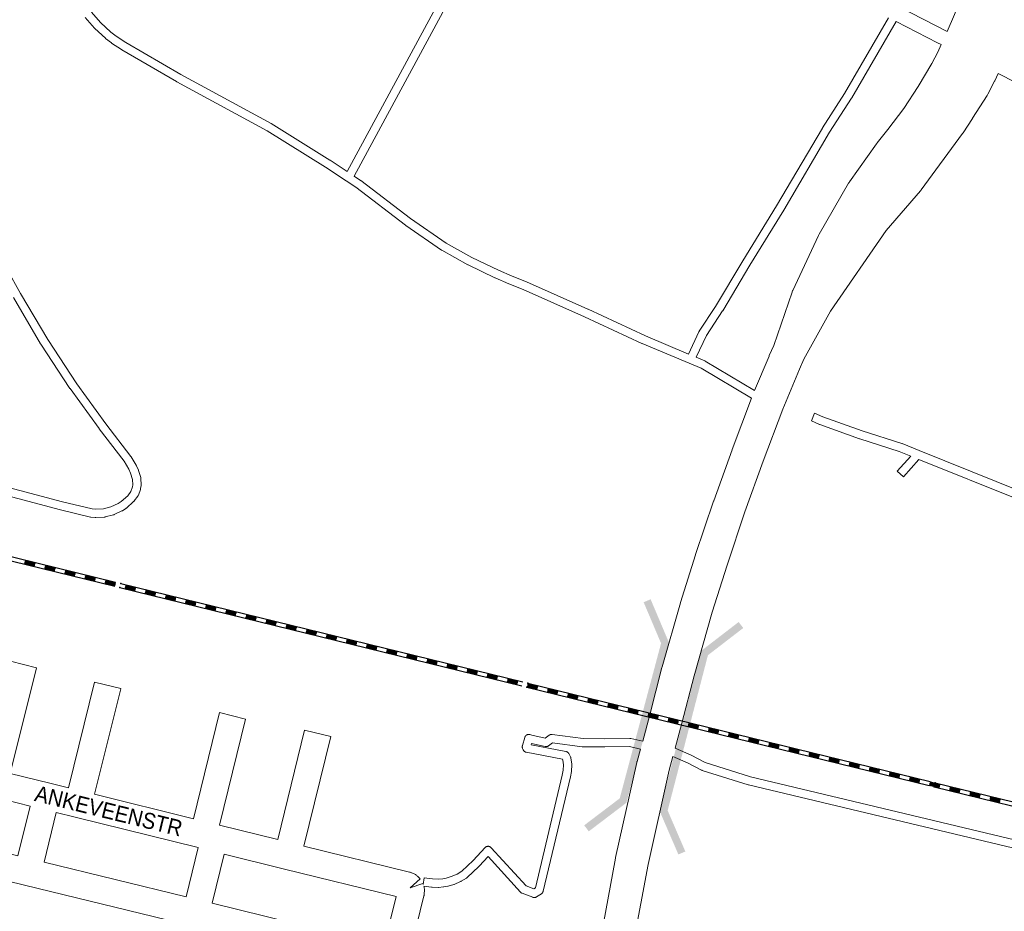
# Model space of a CAD drawing. Header units: metres. Extents: x 123819 to 142731, y 393440 to 405763.
# Tile 43 of 256: x 129081 to 129557, y 397872 to 398303. Entities that reach past the tile are written whole.
import ezdxf
from ezdxf.enums import TextEntityAlignment as Align

# ---------------------------------------------------------------- set-up
doc = ezdxf.new("R2010")
doc.units = ezdxf.units.M
doc.header["$MEASUREMENT"] = 0
for name, color, linetype, lineweight in [('gs-anno-wegen algemeen tekst', 7, 'Continuous', 0), ('gs-knt-fietspaden', 7, 'Continuous', 0), ('gs-knt-hoofdweg', 7, 'Continuous', 0), ('gs-knt-paden', 7, 'Continuous', 0), ('gs-knt-spoorlijn', 7, 'Continuous', 30), ('gs-knt-wegen algemeen', 7, 'Continuous', 0), ('gs-symb-viaduct', 7, 'Continuous', 0)]:
    doc.layers.add(name, color=color, linetype=linetype, lineweight=lineweight)
doc.styles.add('Style-Arial', font='arial.ttf')

# ---------------------------------------------------------------- blocks, each defined once
blk = doc.blocks.new('gg0-viaduct_114')
at = {"layer": 'gs-symb-viaduct', "linetype": 'Continuous'}
blk.add_hatch(color=7, dxfattribs=at).paths.add_polyline_path([(-5.576, -1.689), (-5.8, -1.4), (-4, 0), (4, 0), (5.8, -1.4), (5.576, -1.689), (3.875, -0.366), (-3.875, -0.366)])
blk = doc.blocks.new('gg0-viaduct_115')
at = {"layer": 'gs-symb-viaduct', "linetype": 'Continuous'}
blk.add_hatch(color=7, dxfattribs=at).paths.add_polyline_path([(-5.576, -1.689), (-5.8, -1.4), (-4, 0), (4, 0), (5.8, -1.4), (5.576, -1.689), (3.875, -0.366), (-3.875, -0.366)])

msp = doc.modelspace()

# ---------------------------------------------------------------- linework, layer by layer
at = {"layer": 'gs-knt-fietspaden', "color": 7, "linetype": 'Continuous', "flags": 128}
for points in [[(129506.04, 398309.19), (129529.25, 398297.38)], [(129526.35, 398290.98), (129524.56, 398291.89), (129504.48, 398302.11)], [(129677.7, 398213.93), (129553.87, 398276.97)]]:
    msp.add_lwpolyline(points, dxfattribs=at)
at = {"layer": 'gs-knt-hoofdweg', "color": 7, "linetype": 'Continuous', "flags": 128}
for points in [[(129529.25, 398297.38), (129532.74, 398305.51), (129534.91, 398311.24), (129538.91, 398323.42), (129542.15, 398335.7), (129544.69, 398348.24), (129545.88, 398355.95), (129545.93, 398356.22), (129545.98, 398356.49), (129571.86, 398471.37), (129571.95, 398471.72), (129572.05, 398472.08), (129572.17, 398472.42), (129572.31, 398472.76), (129575.17, 398479.43), (129578.41, 398493.39), (129579.54, 398501.06)], [(129436.15, 398123.92), (129443.11, 398140.56), (129443.19, 398140.75), (129445.38, 398145.62), (129454.24, 398171.48), (129454.34, 398171.75), (129454.45, 398172.02), (129454.57, 398172.28), (129466.99, 398198.76), (129467.14, 398199.06), (129467.31, 398199.36), (129481.59, 398224.09), (129481.78, 398224.41), (129481.99, 398224.72), (129494.97, 398243.04), (129495.13, 398243.26), (129495.3, 398243.48), (129500.56, 398249.91), (129508.24, 398260.13), (129515.24, 398270.68), (129521.7, 398281.8), (129524.59, 398287.31), (129526.35, 398290.98)], [(129553.87, 398276.97), (129552.21, 398273.54), (129552.09, 398273.32), (129548.8, 398267.04), (129548.65, 398266.76), (129548.48, 398266.48), (129541.48, 398255.39), (129541.39, 398255.25), (129536.83, 398248.34), (129536.72, 398248.17), (129536.6, 398248.01), (129516.62, 398220.82), (129516.43, 398220.56), (129516.22, 398220.32), (129499.63, 398201.17), (129472.82, 398162.22), (129460.01, 398139.09), (129457.85, 398134.28), (129449.75, 398114.94), (129440.32, 398089.84), (129431.49, 398065.24), (129422.87, 398039.61), (129415.7, 398016.81), (129406.89, 397986.08), (129401.03, 397963.3), (129401.01, 397963.21), (129397.76, 397951.12)], [(129382.11, 397954.62), (129385.53, 397967.33), (129391.4, 397990.18), (129391.46, 397990.39), (129400.33, 398021.32), (129400.39, 398021.52), (129407.62, 398044.49), (129407.66, 398044.64), (129416.34, 398070.43), (129416.39, 398070.58), (129425.26, 398095.3), (129425.3, 398095.42), (129434.6, 398120.16)], [(129358.42, 397841.27), (129368.97, 397898.06), (129369.03, 397898.34), (129379.25, 397944.28), (129379.3, 397944.49), (129379.36, 397944.69), (129381.04, 397950.73)], [(129396.69, 397947.21), (129394.85, 397940.59), (129384.7, 397895), (129374.19, 397838.43)]]:
    msp.add_lwpolyline(points, dxfattribs=at)
at = {"layer": 'gs-knt-paden', "color": 7, "linetype": 'Continuous', "flags": 128}
for points in [[(129115.88, 398306.67), (129120.26, 398301.61), (129125.2, 398297.06), (129127.82, 398295.05), (129132.49, 398291.99), (129158.97, 398276.6), (129202.6, 398252.92), (129202.66, 398252.89), (129202.71, 398252.86), (129231.03, 398235.23), (129231.08, 398235.2), (129239.32, 398229.72), (129293.84, 398330.53)], [(129297.38, 398328.63), (129242.68, 398227.49), (129245.82, 398225.4), (129245.87, 398225.37), (129245.92, 398225.33), (129269.93, 398206.95), (129287.15, 398195.11), (129299.6, 398188.21), (129312.46, 398181.99), (129318.99, 398179.16), (129325.96, 398176.37), (129326.03, 398176.34), (129355.67, 398163.19), (129355.7, 398163.17), (129383.38, 398150.32), (129404.24, 398141.55), (129409.29, 398152.33), (129409.34, 398152.41), (129409.38, 398152.5), (129409.43, 398152.58), (129417.3, 398164.49), (129430.46, 398186.59), (129430.47, 398186.61), (129446.77, 398213.05), (129468.97, 398250.7), (129469.01, 398250.76), (129479.6, 398267.3), (129500.89, 398303.93)], [(129434.6, 398120.16), (129410.38, 398134.63), (129404.47, 398137.09), (129381.79, 398146.63), (129381.72, 398146.66), (129354.03, 398159.52), (129324.43, 398172.65), (129317.47, 398175.44), (129317.42, 398175.46), (129310.82, 398178.32), (129310.75, 398178.35), (129297.8, 398184.61), (129297.75, 398184.64), (129297.7, 398184.67), (129285.12, 398191.64), (129285.03, 398191.69), (129284.95, 398191.74), (129267.61, 398203.67), (129267.57, 398203.7), (129267.53, 398203.73), (129243.53, 398222.09), (129238.93, 398225.16), (129228.88, 398231.84), (129200.63, 398249.41), (129157.03, 398273.08), (129156.98, 398273.11), (129130.43, 398288.54), (129130.38, 398288.57), (129130.34, 398288.6), (129125.55, 398291.73), (129125.49, 398291.77), (129125.43, 398291.82), (129122.68, 398293.93), (129122.61, 398293.99), (129122.55, 398294.04), (129117.45, 398298.73), (129117.39, 398298.78), (129117.34, 398298.84), (129117.29, 398298.89), (129112.76, 398304.13)], [(129504.48, 398302.11), (129483.05, 398265.24), (129483.01, 398265.17), (129472.41, 398248.62), (129450.22, 398211), (129450.2, 398210.96), (129433.9, 398184.52), (129420.73, 398162.4), (129420.68, 398162.32), (129412.87, 398150.49), (129407.96, 398139.99), (129412.06, 398138.28), (129412.15, 398138.24), (129412.23, 398138.2), (129412.31, 398138.15), (129436.15, 398123.92)], [(129068.16, 398194.63), (129081.59, 398170.79), (129094.69, 398148.49), (129108.79, 398127.13), (129122.71, 398107.9), (129134.92, 398092.08), (129134.97, 398092.02), (129135.02, 398091.95), (129135.06, 398091.88), (129137.45, 398087.83), (129137.49, 398087.75), (129137.53, 398087.68), (129137.56, 398087.6), (129138.49, 398085.44), (129138.52, 398085.37), (129138.54, 398085.3), (129138.56, 398085.23), (129139.6, 398081.83), (129139.62, 398081.74), (129139.64, 398081.64), (129139.66, 398081.55), (129139.67, 398081.45), (129139.68, 398081.35), (129139.83, 398078.43), (129139.84, 398078.34), (129139.84, 398078.27), (129139.84, 398078.26), (129139.84, 398078.26), (129139.83, 398078.18), (129139.82, 398078.1), (129139.81, 398078.02), (129139.59, 398076.56), (129139.58, 398076.48), (129139.56, 398076.4), (129139.54, 398076.32), (129139.52, 398076.24), (129139.49, 398076.17), (129138.47, 398073.42), (129138.44, 398073.33), (129138.4, 398073.25), (129138.36, 398073.17), (129138.32, 398073.09), (129138.27, 398073.01), (129138.21, 398072.94), (129136.49, 398070.56), (129136.44, 398070.49), (129136.38, 398070.42), (129136.32, 398070.35), (129136.26, 398070.29), (129136.19, 398070.23), (129132.7, 398067.16), (129132.63, 398067.11), (129132.56, 398067.05), (129132.49, 398067), (129130.77, 398065.86), (129130.69, 398065.81), (129130.61, 398065.76), (129130.52, 398065.72), (129126.8, 398063.96), (129126.71, 398063.92), (129126.62, 398063.88), (129126.53, 398063.85), (129126.43, 398063.83), (129122.44, 398062.82), (129122.35, 398062.8), (129122.25, 398062.78), (129122.15, 398062.77), (129122.06, 398062.76), (129117.95, 398062.54), (129117.85, 398062.54), (129117.75, 398062.54), (129117.66, 398062.55), (129115.6, 398062.74), (129115.53, 398062.75), (129115.46, 398062.76), (129115.38, 398062.77), (129115.31, 398062.79), (129100.91, 398066.31), (129100.88, 398066.32), (129069.73, 398074.47)], [(129070.74, 398078.36), (129101.88, 398070.21), (129116.12, 398066.73), (129117.88, 398066.56), (129121.65, 398066.77), (129125.26, 398067.68), (129128.67, 398069.29), (129130.15, 398070.28), (129133.37, 398073.1), (129134.8, 398075.07), (129135.65, 398077.37), (129135.81, 398078.42), (129135.68, 398080.9), (129134.75, 398083.96), (129133.92, 398085.9), (129131.66, 398089.73), (129119.51, 398105.47), (129119.47, 398105.52), (129105.51, 398124.81), (129105.46, 398124.88), (129091.31, 398146.32), (129091.28, 398146.36), (129091.25, 398146.41), (129078.11, 398168.77)], [(129381.04, 397950.73), (129375.75, 397951.89), (129363.86, 397951.73), (129363.81, 397951.73), (129353.16, 397951.87), (129353.09, 397951.87), (129353.01, 397951.87), (129352.94, 397951.88), (129338.59, 397953.69), (129336.62, 397952.28), (129336.55, 397952.23), (129336.47, 397952.18), (129336.39, 397952.14), (129336.3, 397952.1), (129336.22, 397952.06), (129336.13, 397952.02), (129336.04, 397952), (129335.95, 397951.97), (129335.86, 397951.95), (129335.77, 397951.93), (129335.68, 397951.92), (129335.58, 397951.91), (129335.49, 397951.91), (129335.4, 397951.91), (129335.31, 397951.91), (129335.21, 397951.92), (129335.12, 397951.93), (129335.03, 397951.95), (129328.45, 397953.37), (129328.29, 397952.81), (129345, 397949.58), (129345.1, 397949.56), (129345.19, 397949.53), (129345.28, 397949.5), (129345.36, 397949.47), (129345.45, 397949.44), (129345.54, 397949.39), (129345.62, 397949.35), (129345.7, 397949.3), (129345.78, 397949.25), (129345.85, 397949.19), (129345.93, 397949.13), (129346, 397949.07), (129346.06, 397949), (129346.13, 397948.94), (129346.19, 397948.86), (129346.25, 397948.79), (129346.3, 397948.71), (129346.35, 397948.63), (129346.4, 397948.55), (129347.23, 397946.98), (129347.28, 397946.89), (129347.31, 397946.81), (129347.35, 397946.72), (129347.38, 397946.63), (129347.4, 397946.54), (129347.43, 397946.45), (129347.44, 397946.36), (129347.9, 397943.6), (129347.91, 397943.51), (129347.92, 397943.43), (129347.92, 397943.34), (129347.92, 397943.25), (129347.92, 397943.16), (129347.75, 397940.12), (129347.74, 397940.05), (129347.73, 397939.97), (129347.72, 397939.9), (129347.71, 397939.82), (129347.18, 397937.35), (129347.17, 397937.3), (129334.01, 397882.05), (129333.99, 397881.96), (129333.96, 397881.86), (129333.93, 397881.77), (129333.89, 397881.68), (129333.85, 397881.6), (129333.8, 397881.51), (129333.75, 397881.43), (129333.7, 397881.35), (129333.64, 397881.27), (129333.58, 397881.2), (129333.51, 397881.13), (129333.44, 397881.06), (129333.37, 397880.99), (129333.3, 397880.93), (129333.22, 397880.87), (129333.14, 397880.82), (129330.79, 397879.32), (129330.7, 397879.27), (129330.62, 397879.23), (129330.53, 397879.19), (129330.44, 397879.15), (129330.35, 397879.11), (129330.25, 397879.09), (129330.16, 397879.06), (129330.06, 397879.04), (129329.97, 397879.03), (129329.87, 397879.02), (129329.77, 397879.01), (129329.67, 397879.01), (129329.58, 397879.01), (129329.48, 397879.02), (129329.38, 397879.04), (129329.28, 397879.06), (129329.19, 397879.08), (129329.1, 397879.11), (129329, 397879.14), (129323.88, 397881.06), (129323.79, 397881.1), (129323.7, 397881.14), (129323.62, 397881.18), (129323.54, 397881.23), (129323.46, 397881.28), (129323.38, 397881.33), (129323.31, 397881.39), (129323.23, 397881.45), (129323.16, 397881.52), (129323.1, 397881.59), (129307.39, 397898.79), (129303.04, 397894.14), (129303, 397894.1), (129302.96, 397894.06), (129297.35, 397888.67), (129297.28, 397888.61), (129297.21, 397888.55), (129297.13, 397888.49), (129297.06, 397888.44), (129296.98, 397888.39), (129294.39, 397886.86), (129294.32, 397886.82), (129294.25, 397886.78), (129294.17, 397886.75), (129291.05, 397885.37), (129290.97, 397885.34), (129290.89, 397885.31), (129290.82, 397885.28), (129288.16, 397884.49), (129288.08, 397884.46), (129287.99, 397884.44), (129287.9, 397884.43), (129286.07, 397884.13), (129285.98, 397884.12), (129285.9, 397884.11), (129283.43, 397883.93), (129283.33, 397883.93), (129283.24, 397883.93), (129280.37, 397883.99), (129280.28, 397883.99), (129280.2, 397884), (129280.11, 397884.01), (129276.34, 397884.58)], [(129328.56, 397957.46), (129335.01, 397956.07), (129336.89, 397957.42), (129336.96, 397957.47), (129337.04, 397957.52), (129337.13, 397957.57), (129337.21, 397957.61), (129337.3, 397957.64), (129337.38, 397957.68), (129337.47, 397957.71), (129337.56, 397957.73), (129337.65, 397957.75), (129337.75, 397957.77), (129337.84, 397957.78), (129337.93, 397957.79), (129338.03, 397957.79), (129338.12, 397957.79), (129338.22, 397957.79), (129338.31, 397957.78), (129353.33, 397955.88), (129363.84, 397955.75), (129375.93, 397955.91), (129376.02, 397955.91), (129376.11, 397955.9), (129376.2, 397955.89), (129376.29, 397955.88), (129376.38, 397955.86), (129382.11, 397954.62)], [(129397.76, 397951.12), (129405.45, 397947.78), (129405.52, 397947.75), (129405.59, 397947.71), (129412.26, 397944.19), (129434.15, 397937.29), (129675.73, 397879.65)], [(129674.79, 397875.75), (129433.15, 397933.4), (129433.08, 397933.42), (129433.01, 397933.44), (129410.88, 397940.42), (129410.79, 397940.44), (129410.71, 397940.48), (129410.63, 397940.51), (129410.55, 397940.55), (129403.78, 397944.12), (129396.69, 397947.21)]]:
    msp.add_lwpolyline(points, dxfattribs=at)
for points in [[(129563.67, 398071.34), (129515.51, 398090.65), (129508.04, 398082.24, -0.370176), (129508.03, 398082.24), (129505.03, 398084.9, -0.33012), (129505.03, 398084.91), (129511.55, 398092.25), (129505.98, 398094.51), (129486.91, 398100.61), (129486.84, 398100.63), (129467.63, 398107.51), (129467.57, 398107.53), (129467.51, 398107.56), (129463.57, 398109.25, -0.355534), (129463.56, 398109.26), (129465.14, 398112.94, -0.329964), (129465.15, 398112.94), (129469.04, 398111.28), (129488.16, 398104.43), (129507.27, 398098.31), (129507.34, 398098.29), (129507.42, 398098.26), (129515.69, 398094.91), (129515.7, 398094.9), (129565.24, 398075.04)], [(129276.07, 397885.33), (129276.56, 397888.6, -0.370317), (129276.57, 397888.61), (129280.58, 397888.01), (129283.23, 397887.95), (129285.52, 397888.12), (129287.13, 397888.37), (129289.54, 397889.1), (129292.44, 397890.38), (129294.73, 397891.73), (129300.14, 397896.92), (129305.94, 397903.12), (129306, 397903.19), (129306.08, 397903.25), (129306.15, 397903.32), (129306.23, 397903.38), (129306.31, 397903.43), (129306.39, 397903.48), (129306.48, 397903.53), (129306.56, 397903.57), (129306.65, 397903.61), (129306.74, 397903.65), (129306.84, 397903.67), (129306.93, 397903.7), (129307.03, 397903.72), (129307.12, 397903.74), (129307.22, 397903.75), (129307.32, 397903.75), (129307.41, 397903.76), (129307.51, 397903.75), (129307.61, 397903.75), (129307.71, 397903.73), (129307.8, 397903.72), (129307.9, 397903.69), (129307.99, 397903.67), (129308.08, 397903.64), (129308.17, 397903.6), (129308.26, 397903.56), (129308.35, 397903.52), (129308.44, 397903.47), (129308.52, 397903.42), (129308.6, 397903.36), (129308.67, 397903.3), (129308.75, 397903.24), (129308.82, 397903.17), (129308.89, 397903.1), (129325.74, 397884.66), (129329.48, 397883.25), (129330.29, 397883.77), (129343.25, 397938.2), (129343.74, 397940.51), (129343.89, 397943.17), (129343.53, 397945.38), (129343.3, 397945.81), (129325.83, 397949.19), (129325.73, 397949.21), (129325.64, 397949.23), (129325.55, 397949.26), (129325.46, 397949.3), (129325.37, 397949.34), (129325.28, 397949.38), (129325.19, 397949.43), (129325.11, 397949.48), (129325.03, 397949.54), (129324.95, 397949.59), (129324.88, 397949.66), (129324.8, 397949.72), (129324.74, 397949.79), (129324.67, 397949.87), (129324.61, 397949.94), (129324.55, 397950.02), (129324.5, 397950.11), (129324.45, 397950.19), (129324.41, 397950.28), (129324.36, 397950.37), (129324.07, 397951.04), (129324.04, 397951.14), (129324, 397951.23), (129323.98, 397951.32), (129323.95, 397951.42), (129323.94, 397951.52), (129323.92, 397951.61), (129323.91, 397951.71), (129323.91, 397951.81), (129323.91, 397951.91), (129323.92, 397952.01), (129323.93, 397952.11), (129323.94, 397952.2), (129323.96, 397952.3), (129323.99, 397952.39), (129325.13, 397956.36), (129325.15, 397956.45), (129325.19, 397956.54), (129325.22, 397956.63), (129325.27, 397956.71), (129325.31, 397956.8), (129325.36, 397956.88), (129325.41, 397956.96), (129325.47, 397957.03), (129325.53, 397957.11), (129325.6, 397957.18), (129325.66, 397957.25), (129325.73, 397957.31), (129325.81, 397957.37), (129325.88, 397957.43), (129325.96, 397957.49), (129326.04, 397957.54), (129326.13, 397957.58), (129326.21, 397957.62), (129326.3, 397957.66), (129326.39, 397957.7), (129326.48, 397957.73), (129326.57, 397957.75), (129326.67, 397957.77), (129326.76, 397957.79), (129326.86, 397957.8), (129326.95, 397957.81), (129327.05, 397957.81), (129327.14, 397957.81), (129327.24, 397957.8), (129327.33, 397957.79), (129327.43, 397957.78), (129327.52, 397957.76), (129327.61, 397957.73), (129328.56, 397957.46), (129328.56, 397957.46), (129328.56, 397957.46)]]:
    msp.add_lwpolyline(points, format="xyb", dxfattribs=at)
at = {"layer": 'gs-knt-spoorlijn', "color": 7, "linetype": 'Continuous'}
for p, q in [((128933.25, 398078.81), (129127.52, 398031.3)), ((128932.77, 398076.87), (129127.05, 398029.36)), ((129083.4, 398040.22), (129088.26, 398039.04)), ((129083.45, 398040.42), (129088.3, 398039.23)), ((129083.49, 398040.61), (129088.35, 398039.43)), ((129083.54, 398040.81), (129088.4, 398039.62)), ((129083.59, 398041), (129088.45, 398039.81)), ((129083.64, 398041.2), (129088.49, 398040.01)), ((129083.68, 398041.39), (129088.54, 398040.2)), ((129083.73, 398041.58), (129088.59, 398040.4)), ((129083.78, 398041.78), (129088.64, 398040.59)), ((129093.45, 398039.21), (129098.3, 398038.02)), ((129093.49, 398039.4), (129098.35, 398038.22)), ((129093.11, 398037.85), (129097.97, 398036.66)), ((129093.16, 398038.04), (129098.02, 398036.86)), ((129093.21, 398038.24), (129098.06, 398037.05)), ((129093.26, 398038.43), (129098.11, 398037.24)), ((129093.3, 398038.63), (129098.16, 398037.44)), ((129093.35, 398038.82), (129098.21, 398037.63)), ((129093.4, 398039.01), (129098.25, 398037.83)), ((129102.83, 398035.47), (129107.68, 398034.29)), ((129102.87, 398035.67), (129107.73, 398034.48)), ((129102.92, 398035.86), (129107.78, 398034.67)), ((129102.97, 398036.06), (129107.83, 398034.87)), ((129103.02, 398036.25), (129107.87, 398035.06)), ((129103.06, 398036.44), (129107.92, 398035.26)), ((129103.11, 398036.64), (129107.97, 398035.45)), ((129103.16, 398036.83), (129108.02, 398035.65)), ((129103.21, 398037.03), (129108.06, 398035.84)), ((129112.87, 398034.46), (129117.73, 398033.27)), ((129112.92, 398034.65), (129117.78, 398033.46)), ((129112.54, 398033.1), (129117.4, 398031.91)), ((129112.59, 398033.29), (129117.44, 398032.1)), ((129112.64, 398033.49), (129117.49, 398032.3)), ((129112.68, 398033.68), (129117.54, 398032.49)), ((129112.73, 398033.87), (129117.59, 398032.69)), ((129112.78, 398034.07), (129117.63, 398032.88)), ((129112.83, 398034.26), (129117.68, 398033.08)), ((129122.25, 398030.72), (129127.11, 398029.53)), ((129122.3, 398030.92), (129127.16, 398029.73)), ((129122.35, 398031.11), (129127.21, 398029.92)), ((129122.4, 398031.3), (129127.25, 398030.12)), ((129122.44, 398031.5), (129127.3, 398030.31)), ((129122.49, 398031.69), (129127.35, 398030.51)), ((129122.54, 398031.89), (129127.4, 398030.7)), ((129122.59, 398032.08), (129127.44, 398030.89)), ((129122.63, 398032.28), (129127.49, 398031.09)), ((129129.95, 398030.7), (129324.23, 397983.19)), ((129132.3, 398029.71), (129137.16, 398028.52)), ((129132.35, 398029.9), (129137.2, 398028.71)), ((129129.47, 398028.76), (129323.75, 397981.25)), ((129131.97, 398028.35), (129136.82, 398027.16)), ((129132.01, 398028.54), (129136.87, 398027.35)), ((129132.06, 398028.73), (129136.92, 398027.55)), ((129132.11, 398028.93), (129136.97, 398027.74)), ((129132.16, 398029.12), (129137.01, 398027.94)), ((129132.21, 398029.32), (129137.06, 398028.13)), ((129132.25, 398029.51), (129137.11, 398028.32)), ((129141.68, 398025.97), (129146.54, 398024.78)), ((129141.73, 398026.16), (129146.59, 398024.98)), ((129141.78, 398026.36), (129146.63, 398025.17)), ((129141.82, 398026.55), (129146.68, 398025.37)), ((129141.87, 398026.75), (129146.73, 398025.56)), ((129141.92, 398026.94), (129146.78, 398025.75)), ((129141.97, 398027.14), (129146.82, 398025.95)), ((129142.01, 398027.33), (129146.87, 398026.14)), ((129142.06, 398027.52), (129146.92, 398026.34)), ((129151.73, 398024.95), (129156.58, 398023.77)), ((129151.77, 398025.15), (129156.63, 398023.96)), ((129151.39, 398023.59), (129156.25, 398022.41)), ((129151.44, 398023.79), (129156.3, 398022.6)), ((129151.49, 398023.98), (129156.35, 398022.79)), ((129151.54, 398024.18), (129156.39, 398022.99)), ((129151.58, 398024.37), (129156.44, 398023.18)), ((129151.63, 398024.57), (129156.49, 398023.38)), ((129151.68, 398024.76), (129156.54, 398023.57)), ((129161.11, 398021.22), (129165.97, 398020.03)), ((129161.16, 398021.41), (129166.01, 398020.22)), ((129161.2, 398021.61), (129166.06, 398020.42)), ((129161.25, 398021.8), (129166.11, 398020.61)), ((129161.3, 398022), (129166.16, 398020.81)), ((129161.35, 398022.19), (129166.2, 398021)), ((129161.39, 398022.38), (129166.25, 398021.2)), ((129161.44, 398022.58), (129166.3, 398021.39)), ((129161.49, 398022.77), (129166.35, 398021.58)), ((129171.15, 398020.2), (129176.01, 398019.01)), ((129171.2, 398020.4), (129176.06, 398019.21)), ((129170.82, 398018.84), (129175.68, 398017.65)), ((129170.87, 398019.04), (129175.73, 398017.85)), ((129170.92, 398019.23), (129175.77, 398018.04)), ((129170.96, 398019.43), (129175.82, 398018.24)), ((129171.01, 398019.62), (129175.87, 398018.43)), ((129171.06, 398019.81), (129175.92, 398018.63)), ((129171.11, 398020.01), (129175.96, 398018.82)), ((129180.54, 398016.47), (129185.39, 398015.28)), ((129180.58, 398016.66), (129185.44, 398015.47)), ((129180.63, 398016.86), (129185.49, 398015.67)), ((129180.68, 398017.05), (129185.54, 398015.86)), ((129180.73, 398017.24), (129185.58, 398016.06)), ((129180.77, 398017.44), (129185.63, 398016.25)), ((129180.82, 398017.63), (129185.68, 398016.44)), ((129180.87, 398017.83), (129185.73, 398016.64)), ((129180.92, 398018.02), (129185.77, 398016.83)), ((129190.53, 398015.26), (129195.39, 398014.07)), ((129190.58, 398015.45), (129195.44, 398014.26)), ((129190.63, 398015.65), (129195.49, 398014.46)), ((129190.25, 398014.09), (129195.11, 398012.9)), ((129190.3, 398014.29), (129195.15, 398013.1)), ((129190.34, 398014.48), (129195.2, 398013.29)), ((129190.39, 398014.67), (129195.25, 398013.49)), ((129190.44, 398014.87), (129195.3, 398013.68)), ((129190.49, 398015.06), (129195.34, 398013.87)), ((129199.96, 398011.72), (129204.82, 398010.53)), ((129200.01, 398011.91), (129204.87, 398010.72)), ((129200.06, 398012.1), (129204.92, 398010.92)), ((129200.11, 398012.3), (129204.96, 398011.11)), ((129200.15, 398012.49), (129205.01, 398011.3)), ((129200.2, 398012.69), (129205.06, 398011.5)), ((129200.25, 398012.88), (129205.11, 398011.69)), ((129200.3, 398013.08), (129205.15, 398011.89)), ((129200.34, 398013.27), (129205.2, 398012.08)), ((129209.96, 398010.51), (129214.82, 398009.32)), ((129210.01, 398010.7), (129214.87, 398009.51)), ((129210.06, 398010.89), (129214.91, 398009.71)), ((129209.68, 398009.34), (129214.53, 398008.15)), ((129209.72, 398009.53), (129214.58, 398008.35)), ((129209.77, 398009.73), (129214.63, 398008.54)), ((129209.82, 398009.92), (129214.68, 398008.73)), ((129209.87, 398010.12), (129214.72, 398008.93)), ((129209.91, 398010.31), (129214.77, 398009.12)), ((129219.39, 398006.96), (129224.25, 398005.78)), ((129219.44, 398007.16), (129224.29, 398005.97)), ((129219.49, 398007.35), (129224.34, 398006.16)), ((129219.53, 398007.55), (129224.39, 398006.36)), ((129219.58, 398007.74), (129224.44, 398006.55)), ((129219.63, 398007.94), (129224.49, 398006.75)), ((129219.68, 398008.13), (129224.53, 398006.94)), ((129219.72, 398008.32), (129224.58, 398007.14)), ((129219.77, 398008.52), (129224.63, 398007.33)), ((129229.39, 398005.75), (129234.25, 398004.57)), ((129229.44, 398005.95), (129234.29, 398004.76)), ((129229.48, 398006.14), (129234.34, 398004.95)), ((129229.1, 398004.59), (129233.96, 398003.4)), ((129229.15, 398004.78), (129234.01, 398003.59)), ((129229.2, 398004.98), (129234.06, 398003.79)), ((129229.25, 398005.17), (129234.1, 398003.98)), ((129229.29, 398005.37), (129234.15, 398004.18)), ((129229.34, 398005.56), (129234.2, 398004.37)), ((129238.82, 398002.21), (129243.67, 398001.02)), ((129238.87, 398002.41), (129243.72, 398001.22)), ((129238.91, 398002.6), (129243.77, 398001.41)), ((129238.96, 398002.8), (129243.82, 398001.61)), ((129239.01, 398002.99), (129243.86, 398001.8)), ((129239.06, 398003.18), (129243.91, 398002)), ((129239.1, 398003.38), (129243.96, 398002.19)), ((129239.15, 398003.57), (129244.01, 398002.38)), ((129239.2, 398003.77), (129244.05, 398002.58)), ((129248.82, 398001), (129253.67, 397999.81)), ((129248.86, 398001.2), (129253.72, 398000.01)), ((129248.91, 398001.39), (129253.77, 398000.2)), ((129248.53, 397999.84), (129253.39, 397998.65)), ((129248.58, 398000.03), (129253.44, 397998.84)), ((129248.63, 398000.23), (129253.48, 397999.04)), ((129248.67, 398000.42), (129253.53, 397999.23)), ((129248.72, 398000.61), (129253.58, 397999.43)), ((129248.77, 398000.81), (129253.63, 397999.62)), ((129258.25, 397997.46), (129263.1, 397996.27)), ((129258.29, 397997.66), (129263.15, 397996.47)), ((129258.34, 397997.85), (129263.2, 397996.66)), ((129258.39, 397998.04), (129263.24, 397996.86)), ((129258.44, 397998.24), (129263.29, 397997.05)), ((129258.48, 397998.43), (129263.34, 397997.24)), ((129258.53, 397998.63), (129263.39, 397997.44)), ((129258.58, 397998.82), (129263.43, 397997.63)), ((129258.63, 397999.01), (129263.48, 397997.83)), ((129268.24, 397996.25), (129273.1, 397995.06)), ((129268.29, 397996.44), (129273.15, 397995.26)), ((129268.34, 397996.64), (129273.2, 397995.45)), ((129267.96, 397995.09), (129272.82, 397993.9)), ((129268.01, 397995.28), (129272.86, 397994.09)), ((129268.05, 397995.47), (129272.91, 397994.29)), ((129268.1, 397995.67), (129272.96, 397994.48)), ((129268.15, 397995.86), (129273.01, 397994.67)), ((129268.2, 397996.06), (129273.05, 397994.87)), ((129277.67, 397992.71), (129282.53, 397991.52)), ((129277.72, 397992.9), (129282.58, 397991.72)), ((129277.77, 397993.1), (129282.62, 397991.91)), ((129277.82, 397993.29), (129282.67, 397992.1)), ((129277.86, 397993.49), (129282.72, 397992.3)), ((129277.91, 397993.68), (129282.77, 397992.49)), ((129277.96, 397993.87), (129282.81, 397992.69)), ((129278.01, 397994.07), (129282.86, 397992.88)), ((129278.05, 397994.26), (129282.91, 397993.08)), ((129287.67, 397991.5), (129292.53, 397990.31)), ((129287.72, 397991.69), (129292.58, 397990.51)), ((129287.77, 397991.89), (129292.62, 397990.7)), ((129287.39, 397990.33), (129292.24, 397989.15)), ((129287.43, 397990.53), (129292.29, 397989.34)), ((129287.48, 397990.72), (129292.34, 397989.53)), ((129287.53, 397990.92), (129292.39, 397989.73)), ((129287.58, 397991.11), (129292.43, 397989.92)), ((129287.62, 397991.3), (129292.48, 397990.12)), ((129297.1, 397987.96), (129301.96, 397986.77)), ((129297.15, 397988.15), (129302, 397986.96)), ((129297.2, 397988.35), (129302.05, 397987.16)), ((129297.24, 397988.54), (129302.1, 397987.35)), ((129297.29, 397988.73), (129302.15, 397987.55)), ((129297.34, 397988.93), (129302.19, 397987.74)), ((129297.39, 397989.12), (129302.24, 397987.94)), ((129297.43, 397989.32), (129302.29, 397988.13)), ((129297.48, 397989.51), (129302.34, 397988.32)), ((129307.1, 397986.75), (129311.96, 397985.56)), ((129307.15, 397986.94), (129312, 397985.75)), ((129307.19, 397987.14), (129312.05, 397985.95)), ((129306.81, 397985.58), (129311.67, 397984.39)), ((129306.86, 397985.78), (129311.72, 397984.59)), ((129306.91, 397985.97), (129311.77, 397984.78)), ((129306.96, 397986.16), (129311.81, 397984.98)), ((129307, 397986.36), (129311.86, 397985.17)), ((129307.05, 397986.55), (129311.91, 397985.37)), ((129316.53, 397983.21), (129321.38, 397982.02)), ((129316.57, 397983.4), (129321.43, 397982.21)), ((129316.62, 397983.59), (129321.48, 397982.41)), ((129316.67, 397983.79), (129321.53, 397982.6)), ((129316.72, 397983.98), (129321.57, 397982.8)), ((129316.77, 397984.18), (129321.62, 397982.99)), ((129316.81, 397984.37), (129321.67, 397983.18)), ((129316.86, 397984.57), (129321.72, 397983.38)), ((129316.91, 397984.76), (129321.76, 397983.57)), ((129326.53, 397982), (129331.38, 397980.81)), ((129326.57, 397982.19), (129331.43, 397981)), ((129326.62, 397982.38), (129331.48, 397981.2)), ((129326.65, 397982.59), (129520.93, 397935.08)), ((129326.18, 397980.65), (129520.45, 397933.14)), ((129326.24, 397980.83), (129331.1, 397979.64)), ((129326.29, 397981.02), (129331.15, 397979.84)), ((129326.34, 397981.22), (129331.19, 397980.03)), ((129326.38, 397981.41), (129331.24, 397980.23)), ((129326.43, 397981.61), (129331.29, 397980.42)), ((129326.48, 397981.8), (129331.34, 397980.61)), ((129335.95, 397978.45), (129340.81, 397977.27)), ((129336, 397978.65), (129340.86, 397977.46)), ((129336.05, 397978.84), (129340.91, 397977.66)), ((129336.1, 397979.04), (129340.95, 397977.85)), ((129336.14, 397979.23), (129341, 397978.04)), ((129336.19, 397979.43), (129341.05, 397978.24)), ((129336.24, 397979.62), (129341.1, 397978.43)), ((129336.29, 397979.81), (129341.14, 397978.63)), ((129336.33, 397980.01), (129341.19, 397978.82)), ((129345.95, 397977.24), (129350.81, 397976.06)), ((129346, 397977.44), (129350.86, 397976.25)), ((129346.05, 397977.63), (129350.91, 397976.45)), ((129345.67, 397976.08), (129350.53, 397974.89)), ((129345.72, 397976.27), (129350.57, 397975.09)), ((129345.76, 397976.47), (129350.62, 397975.28)), ((129345.81, 397976.66), (129350.67, 397975.47)), ((129345.86, 397976.86), (129350.72, 397975.67)), ((129345.91, 397977.05), (129350.76, 397975.86)), ((129355.38, 397973.7), (129360.24, 397972.52)), ((129355.43, 397973.9), (129360.29, 397972.71)), ((129355.48, 397974.09), (129360.33, 397972.9)), ((129355.52, 397974.29), (129360.38, 397973.1)), ((129355.57, 397974.48), (129360.43, 397973.29)), ((129355.62, 397974.67), (129360.48, 397973.49)), ((129355.67, 397974.87), (129360.52, 397973.68)), ((129355.71, 397975.06), (129360.57, 397973.88)), ((129355.76, 397975.26), (129360.62, 397974.07)), ((129365.38, 397972.49), (129370.24, 397971.31)), ((129365.43, 397972.69), (129370.29, 397971.5)), ((129365.48, 397972.88), (129370.33, 397971.69)), ((129365.1, 397971.33), (129369.95, 397970.14)), ((129365.14, 397971.52), (129370, 397970.33)), ((129365.19, 397971.72), (129370.05, 397970.53)), ((129365.24, 397971.91), (129370.1, 397970.72)), ((129365.29, 397972.1), (129370.14, 397970.92)), ((129365.33, 397972.3), (129370.19, 397971.11)), ((129374.81, 397968.95), (129379.67, 397967.76)), ((129374.86, 397969.15), (129379.71, 397967.96)), ((129374.9, 397969.34), (129379.76, 397968.15)), ((129374.95, 397969.53), (129379.81, 397968.35)), ((129375, 397969.73), (129379.86, 397968.54)), ((129375.05, 397969.92), (129379.9, 397968.73)), ((129375.09, 397970.12), (129379.95, 397968.93)), ((129375.14, 397970.31), (129380, 397969.12)), ((129375.19, 397970.51), (129380.05, 397969.32)), ((129384.81, 397967.74), (129389.67, 397966.55)), ((129384.86, 397967.94), (129389.71, 397966.75)), ((129384.9, 397968.13), (129389.76, 397966.94)), ((129384.52, 397966.58), (129389.38, 397965.39)), ((129384.57, 397966.77), (129389.43, 397965.58)), ((129384.62, 397966.96), (129389.48, 397965.78)), ((129384.67, 397967.16), (129389.52, 397965.97)), ((129384.71, 397967.35), (129389.57, 397966.16)), ((129384.76, 397967.55), (129389.62, 397966.36)), ((129394.24, 397964.2), (129399.09, 397963.01)), ((129394.28, 397964.39), (129399.14, 397963.21)), ((129394.33, 397964.59), (129399.19, 397963.4)), ((129394.38, 397964.78), (129399.24, 397963.59)), ((129394.43, 397964.98), (129399.28, 397963.79)), ((129394.47, 397965.17), (129399.33, 397963.98)), ((129394.52, 397965.37), (129399.38, 397964.18)), ((129394.57, 397965.56), (129399.43, 397964.37)), ((129394.62, 397965.75), (129399.47, 397964.57)), ((129404.24, 397962.99), (129409.09, 397961.8)), ((129404.28, 397963.18), (129409.14, 397962)), ((129404.33, 397963.38), (129409.19, 397962.19)), ((129403.95, 397961.82), (129408.81, 397960.64)), ((129404, 397962.02), (129408.86, 397960.83)), ((129404.05, 397962.21), (129408.9, 397961.02)), ((129404.09, 397962.41), (129408.95, 397961.22)), ((129404.14, 397962.6), (129409, 397961.41)), ((129404.19, 397962.8), (129409.05, 397961.61)), ((129413.66, 397959.45), (129418.52, 397958.26)), ((129413.71, 397959.64), (129418.57, 397958.45)), ((129413.76, 397959.84), (129418.62, 397958.65)), ((129413.81, 397960.03), (129418.66, 397958.84)), ((129413.85, 397960.23), (129418.71, 397959.04)), ((129413.9, 397960.42), (129418.76, 397959.23)), ((129413.95, 397960.61), (129418.81, 397959.43)), ((129414, 397960.81), (129418.85, 397959.62)), ((129414.04, 397961), (129418.9, 397959.81)), ((129423.66, 397958.24), (129428.52, 397957.05)), ((129423.71, 397958.43), (129428.57, 397957.24)), ((129423.76, 397958.63), (129428.61, 397957.44)), ((129423.38, 397957.07), (129428.23, 397955.88)), ((129423.43, 397957.27), (129428.28, 397956.08)), ((129423.47, 397957.46), (129428.33, 397956.27)), ((129423.52, 397957.66), (129428.38, 397956.47)), ((129423.57, 397957.85), (129428.42, 397956.66)), ((129423.62, 397958.04), (129428.47, 397956.86)), ((129433.09, 397954.7), (129437.95, 397953.51)), ((129433.14, 397954.89), (129438, 397953.7)), ((129433.19, 397955.09), (129438.04, 397953.9)), ((129433.23, 397955.28), (129438.09, 397954.09)), ((129433.28, 397955.47), (129438.14, 397954.29)), ((129433.33, 397955.67), (129438.19, 397954.48)), ((129433.38, 397955.86), (129438.23, 397954.67)), ((129433.42, 397956.06), (129438.28, 397954.87)), ((129433.47, 397956.25), (129438.33, 397955.06)), ((129443.09, 397953.49), (129447.95, 397952.3)), ((129443.14, 397953.68), (129447.99, 397952.49)), ((129443.19, 397953.88), (129448.04, 397952.69)), ((129442.81, 397952.32), (129447.66, 397951.13)), ((129442.85, 397952.52), (129447.71, 397951.33)), ((129442.9, 397952.71), (129447.76, 397951.52)), ((129442.95, 397952.9), (129447.8, 397951.72)), ((129443, 397953.1), (129447.85, 397951.91)), ((129443.04, 397953.29), (129447.9, 397952.1)), ((129452.52, 397949.95), (129457.38, 397948.76)), ((129452.57, 397950.14), (129457.42, 397948.95)), ((129452.61, 397950.33), (129457.47, 397949.15)), ((129452.66, 397950.53), (129457.52, 397949.34)), ((129452.71, 397950.72), (129457.57, 397949.53)), ((129452.76, 397950.92), (129457.61, 397949.73)), ((129452.8, 397951.11), (129457.66, 397949.92)), ((129452.85, 397951.31), (129457.71, 397950.12)), ((129452.9, 397951.5), (129457.76, 397950.31)), ((129462.52, 397948.74), (129467.37, 397947.55)), ((129462.57, 397948.93), (129467.42, 397947.74)), ((129462.61, 397949.12), (129467.47, 397947.94)), ((129462.23, 397947.57), (129467.09, 397946.38)), ((129462.28, 397947.76), (129467.14, 397946.58)), ((129462.33, 397947.96), (129467.18, 397946.77)), ((129462.38, 397948.15), (129467.23, 397946.96)), ((129462.42, 397948.35), (129467.28, 397947.16)), ((129462.47, 397948.54), (129467.33, 397947.35)), ((129471.95, 397945.19), (129476.8, 397944.01)), ((129471.99, 397945.39), (129476.85, 397944.2)), ((129472.04, 397945.58), (129476.9, 397944.39)), ((129472.09, 397945.78), (129476.95, 397944.59)), ((129472.14, 397945.97), (129476.99, 397944.78)), ((129472.18, 397946.17), (129477.04, 397944.98)), ((129472.23, 397946.36), (129477.09, 397945.17)), ((129472.28, 397946.55), (129477.14, 397945.37)), ((129472.33, 397946.75), (129477.18, 397945.56)), ((129481.95, 397943.98), (129486.8, 397942.8)), ((129481.99, 397944.18), (129486.85, 397942.99)), ((129482.04, 397944.37), (129486.9, 397943.18)), ((129481.66, 397942.82), (129486.52, 397941.63)), ((129481.71, 397943.01), (129486.56, 397941.82)), ((129481.76, 397943.21), (129486.61, 397942.02)), ((129481.8, 397943.4), (129486.66, 397942.21)), ((129481.85, 397943.6), (129486.71, 397942.41)), ((129481.9, 397943.79), (129486.75, 397942.6)), ((129491.37, 397940.44), (129496.23, 397939.25)), ((129491.42, 397940.64), (129496.28, 397939.45)), ((129491.47, 397940.83), (129496.33, 397939.64)), ((129491.52, 397941.03), (129496.37, 397939.84)), ((129491.56, 397941.22), (129496.42, 397940.03)), ((129491.61, 397941.41), (129496.47, 397940.23)), ((129491.66, 397941.61), (129496.52, 397940.42)), ((129491.71, 397941.8), (129496.56, 397940.61)), ((129491.75, 397942), (129496.61, 397940.81)), ((129501.37, 397939.23), (129506.23, 397938.04)), ((129501.42, 397939.43), (129506.28, 397938.24)), ((129501.47, 397939.62), (129506.32, 397938.43)), ((129501.09, 397938.07), (129505.94, 397936.88)), ((129501.14, 397938.26), (129505.99, 397937.07)), ((129501.18, 397938.45), (129506.04, 397937.27)), ((129501.23, 397938.65), (129506.09, 397937.46)), ((129501.28, 397938.84), (129506.13, 397937.66)), ((129501.33, 397939.04), (129506.18, 397937.85)), ((129510.8, 397935.69), (129515.66, 397934.5)), ((129510.85, 397935.88), (129515.71, 397934.7)), ((129510.9, 397936.08), (129515.75, 397934.89)), ((129510.94, 397936.27), (129515.8, 397935.09)), ((129510.99, 397936.47), (129515.85, 397935.28)), ((129511.04, 397936.66), (129515.9, 397935.47)), ((129511.09, 397936.86), (129515.94, 397935.67)), ((129511.13, 397937.05), (129515.99, 397935.86)), ((129511.18, 397937.24), (129516.04, 397936.06)), ((129520.8, 397934.48), (129525.66, 397933.29)), ((129520.85, 397934.67), (129525.7, 397933.49)), ((129520.9, 397934.87), (129525.75, 397933.68)), ((129523.36, 397934.48), (129717.63, 397886.97)), ((129520.51, 397933.31), (129525.37, 397932.13)), ((129520.56, 397933.51), (129525.42, 397932.32)), ((129520.61, 397933.7), (129525.47, 397932.52)), ((129520.66, 397933.9), (129525.51, 397932.71)), ((129520.7, 397934.09), (129525.56, 397932.9)), ((129520.75, 397934.29), (129525.61, 397933.1)), ((129522.88, 397932.54), (129717.15, 397885.03)), ((129530.23, 397930.94), (129535.09, 397929.75)), ((129530.28, 397931.13), (129535.13, 397929.95)), ((129530.32, 397931.33), (129535.18, 397930.14)), ((129530.37, 397931.52), (129535.23, 397930.33)), ((129530.42, 397931.72), (129535.28, 397930.53)), ((129530.47, 397931.91), (129535.32, 397930.72)), ((129530.51, 397932.1), (129535.37, 397930.92)), ((129530.56, 397932.3), (129535.42, 397931.11)), ((129530.61, 397932.49), (129535.47, 397931.31)), ((129540.23, 397929.73), (129545.08, 397928.54)), ((129540.27, 397929.92), (129545.13, 397928.74)), ((129540.32, 397930.12), (129545.18, 397928.93)), ((129539.94, 397928.56), (129544.8, 397927.38)), ((129539.99, 397928.76), (129544.85, 397927.57)), ((129540.04, 397928.95), (129544.89, 397927.76)), ((129540.08, 397929.15), (129544.94, 397927.96)), ((129540.13, 397929.34), (129544.99, 397928.15)), ((129540.18, 397929.53), (129545.04, 397928.35)), ((129549.66, 397926.19), (129554.51, 397925)), ((129549.7, 397926.38), (129554.56, 397925.19)), ((129549.75, 397926.58), (129554.61, 397925.39)), ((129549.8, 397926.77), (129554.66, 397925.58)), ((129549.85, 397926.96), (129554.7, 397925.78)), ((129549.89, 397927.16), (129554.75, 397925.97)), ((129549.94, 397927.35), (129554.8, 397926.17)), ((129549.99, 397927.55), (129554.85, 397926.36)), ((129550.04, 397927.74), (129554.89, 397926.55))]:
    msp.add_line(p, q, dxfattribs=at)
for p in [(129129.95, 398030.7), (129129.47, 398028.76), (129326.65, 397982.59), (129326.18, 397980.65), (129523.36, 397934.48), (129522.88, 397932.54)]:
    msp.add_point(p, dxfattribs=at)
at = {"layer": 'gs-knt-wegen algemeen', "color": 7, "linetype": 'Continuous', "flags": 128}
for points in [[(129076.64, 397993.17), (129089.26, 397990.04, -0.36807), (129089.26, 397990.03), (129076.63, 397939), (129095.64, 397934.29), (129104.71, 397932.04), (129117.33, 397983.03, -0.37476), (129117.35, 397983.04), (129129.97, 397979.91, -0.36807), (129129.97, 397979.9), (129117.35, 397928.91), (129165.07, 397917.1), (129177.64, 397968.33, -0.384767), (129177.65, 397968.34), (129190.28, 397965.24, -0.368165), (129190.28, 397965.23), (129177.71, 397913.97), (129205.84, 397907.01), (129218.76, 397959.81, -0.384771), (129218.78, 397959.82), (129231.4, 397956.73, -0.36819), (129231.41, 397956.72), (129218.48, 397903.88), (129269.47, 397891.31), (129269.77, 397891.23), (129270.08, 397891.13), (129270.37, 397891.02), (129270.66, 397890.89), (129271.72, 397890.4), (129272.01, 397890.25), (129272.29, 397890.1), (129272.56, 397889.93), (129272.82, 397889.75), (129273.07, 397889.55), (129273.32, 397889.34), (129273.55, 397889.12), (129273.77, 397888.89), (129274.56, 397888.03, -0.339859), (129274.56, 397888.02), (129269.81, 397883.66)], [(129262.95, 397879.51), (129209.05, 397892.8), (129180, 397899.99), (129174.17, 397876.22), (129251.76, 397857.21, -0.368186), (129251.77, 397857.2), (129248.68, 397844.57, -0.384771), (129248.66, 397844.57), (129164.75, 397865.12), (129083.53, 397885.01), (128998.68, 397905.8, -0.368185), (128998.68, 397905.81), (129001.77, 397918.43, -0.38477), (129001.78, 397918.44), (129080.31, 397899.21), (129086.2, 397923.21), (129067.22, 397927.91), (129016.81, 397939.72), (129016.73, 397939.73), (129006.86, 397942.18), (129004.49, 397942.76)], [(129269.81, 397883.66), (129275.87, 397885.86, -0.392353), (129275.88, 397885.86), (129276.07, 397885.33)]]:
    msp.add_lwpolyline(points, format="xyb", dxfattribs=at)
for points in [[(129098.84, 397920.08), (129092.96, 397896.11), (129161.53, 397879.32), (129167.37, 397903.12), (129107.9, 397917.84), (129098.84, 397920.08)], [(129276.66, 397882.89), (129276.67, 397882.57), (129276.67, 397882.25), (129276.61, 397881.08), (129276.6, 397880.83), (129276.57, 397880.57), (129276.54, 397880.32), (129276.49, 397880.07), (129276.43, 397879.82), (129259.04, 397808.73), (129246.25, 397756.44), (129233.54, 397704.5), (129225.24, 397670.58)], [(129276.34, 397884.58), (129276.38, 397884.46), (129276.47, 397884.15), (129276.54, 397883.84), (129276.6, 397883.52), (129276.64, 397883.21), (129276.66, 397882.89)], [(129247.94, 397818.15), (129262.95, 397879.51)]]:
    msp.add_lwpolyline(points, dxfattribs=at)

# ---------------------------------------------------------------- block references
at = {"layer": 'gs-symb-viaduct', "color": 7, "linetype": 'Continuous'}
for name, p, xscale, yscale, zscale, rotation in [('gg0-viaduct_115', (129384.52, 397963.42), 10, 10, 10, 255.0748403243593), ('gg0-viaduct_114', (129400.34, 397959.47), 9.999999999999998, 9.999999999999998, 9.999999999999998, 75.4688746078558)]:
    msp.add_blockref(name, p, dxfattribs=dict(at, xscale=xscale, yscale=yscale, zscale=zscale, rotation=rotation))

# ---------------------------------------------------------------- texts
at = {"layer": 'gs-anno-wegen algemeen tekst', "color": 7, "style": 'Style-Arial', "width": 0.909091}
msp.add_text('ANKEVEENSTR', height=7.7, rotation=346.25, dxfattribs=at).set_placement((129124.15, 397920.86), align=Align.MIDDLE_CENTER)

doc.saveas('drawing.dxf')
